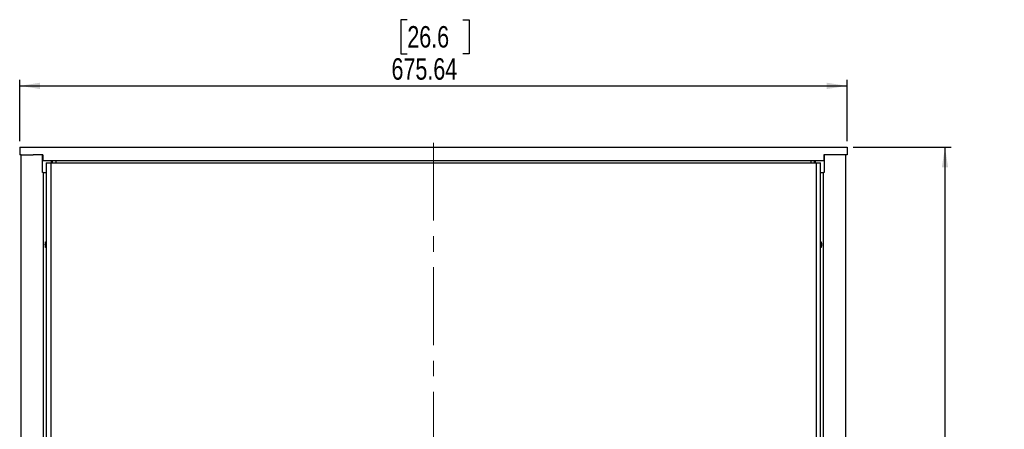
# Model space of a CAD drawing. Header units: millimetres. Extents: x 0 to 841, y 0 to 594.
# Tile 11 of 18: x 126 to 287, y 237 to 304. Entities that reach past the tile are written whole.
import ezdxf

# ---------------------------------------------------------------- set-up
doc = ezdxf.new("R2010")
doc.units = ezdxf.units.MM
doc.linetypes.add('CENTERX2', pattern=[20.32, 12.7, -2.54, 2.54, -2.54])
doc.layers.add('SLD-0_0', color=7, linetype='Continuous')
doc.styles.add('SLDTEXTSTYLE0', font='TXT', dxfattribs={"width": 0.75})
doc.dimstyles.new('SLDDIMSTYLE0', dxfattribs={"dimtxt": 3.5, "dimasz": 3.302, "dimexe": 0, "dimexo": 0.0625, "dimgap": 0.875, "dimtad": 0, "dimtih": 1, "dimtoh": 1, "dimlfac": 5, "dimrnd": 1e-09, "dimzin": 12, "dimdsep": 46, "dimtxsty": 'SLDTEXTSTYLE0', "dimsah": 1, "dimcen": 0.09, "dimadec": 0, "dimazin": 3, "dimtfac": 1, "dimtofl": 0, "dimtmove": 0, "dimatfit": 3, "dimfxl": 1, "dimfrac": 2, "dimtolj": 1, "dimtzin": 12, "dimarcsym": 0})

# ---------------------------------------------------------------- blocks, each defined once
blk = doc.blocks.new('_D_1')
at = {"layer": 'SLD-0_0', "transparency": 16777216}
for p, q in [((261.98, 283.32), (277.98, 283.32)), ((276.98, 283.32), (276.98, 209.58)), ((272.46, 208.87), (271.39, 208.87)), ((271.39, 208.87), (271.39, 203.31)), ((281.51, 208.87), (282.57, 208.87)), ((282.57, 208.87), (282.57, 203.31)), ((271.39, 203.31), (272.46, 203.31)), ((282.57, 203.31), (281.51, 203.31)), ((276.98, 129.61), (276.98, 198.07)), ((261.98, 129.61), (277.98, 129.61))]:
    blk.add_line(p, q, dxfattribs=at)
for points in [[(276.98, 283.32), (276.47, 280.02), (277.49, 280.02)], [(276.98, 129.61), (277.49, 132.91), (276.47, 132.91)]]:
    blk.add_solid(points, dxfattribs=at)
at = {"layer": 'SLD-0_0', "transparency": 16777216, "char_height": 3.5, "attachment_point": 1, "style": 'SLDTEXTSTYLE0'}
for s, insert in [('30.3', (272.46, 207.82)), ('768.55', (269.87, 202.58))]:
    blk.add_mtext(s, dxfattribs=dict(at, insert=insert))
blk = doc.blocks.new('_D_2')
at = {"layer": 'SLD-0_0', "transparency": 16777216}
for p, q in [((189.16, 304.11), (188.1, 304.11)), ((188.1, 304.11), (188.1, 298.55)), ((198.22, 304.11), (199.28, 304.11)), ((199.28, 304.11), (199.28, 298.55)), ((188.1, 298.55), (189.16, 298.55)), ((199.28, 298.55), (198.22, 298.55)), ((125.85, 284.32), (125.85, 294.32)), ((260.98, 284.32), (260.98, 294.32)), ((125.85, 293.32), (260.98, 293.32))]:
    blk.add_line(p, q, dxfattribs=at)
for points in [[(125.85, 293.32), (129.16, 292.81), (129.16, 293.83)], [(260.98, 293.32), (257.68, 293.83), (257.68, 292.81)]]:
    blk.add_solid(points, dxfattribs=at)
at = {"layer": 'SLD-0_0', "transparency": 16777216, "char_height": 3.5, "attachment_point": 1, "style": 'SLDTEXTSTYLE0'}
for s, insert in [('26.6', (189.16, 303.07)), ('675.64', (186.58, 297.83))]:
    blk.add_mtext(s, dxfattribs=dict(at, insert=insert))

msp = doc.modelspace()

# ---------------------------------------------------------------- linework, layer by layer
at = {"color": 7, "linetype": 'Continuous', "lineweight": 25}
for p, q in [((125.85335, 283.318102), (125.85335, 282.048102)), ((125.85335, 283.318102), (260.98135, 283.318102)), ((260.98135, 283.318102), (260.98135, 282.048102)), ((126.103237, 282.048102), (125.85335, 282.048102)), ((126.103237, 130.877462), (126.103237, 282.048102)), ((126.103237, 282.048102), (128.037732, 282.048102)), ((129.646465, 282.048102), (128.037732, 282.048102)), ((129.597747, 279.188062), (129.597747, 282.048102)), ((129.646465, 282.048102), (129.646465, 281.108302)), ((258.796967, 282.048102), (257.188235, 282.048102)), ((257.188235, 282.048102), (257.188235, 281.108302)), ((257.236953, 282.048102), (257.236953, 279.188062)), ((260.731463, 282.048102), (258.796967, 282.048102)), ((260.731463, 282.048102), (260.731463, 130.877462)), ((260.98135, 282.048102), (260.731463, 282.048102)), ((257.188235, 281.108302), (129.646465, 281.108302)), ((130.19929, 280.79385), (130.19929, 132.131714)), ((130.19929, 280.79385), (130.912879, 280.79385)), ((130.912879, 280.79385), (130.912879, 132.131714)), ((130.912879, 280.79385), (255.921821, 280.79385)), ((130.991297, 281.108302), (130.991297, 280.79385)), ((131.181337, 281.108302), (131.181337, 280.79385)), ((255.653363, 280.79385), (255.653363, 281.108302)), ((255.843403, 280.79385), (255.843403, 281.108302)), ((255.921821, 280.79385), (255.921821, 132.131714)), ((255.921821, 280.79385), (256.63541, 280.79385)), ((256.63541, 132.131714), (256.63541, 280.79385)), ((129.693973, 279.188062), (129.597747, 279.188062)), ((129.693973, 279.188062), (129.693973, 133.737502)), ((129.693973, 279.188062), (130.19929, 279.188062)), ((256.63541, 279.188062), (257.140727, 279.188062)), ((257.236953, 279.188062), (257.140727, 279.188062)), ((257.140727, 133.737502), (257.140727, 279.188062))]:
    msp.add_line(p, q, dxfattribs=at)
at = {"color": 8, "linetype": 'Continuous', "lineweight": 25}
for p, q in [((131.749233, 281.108302), (131.749233, 280.79385)), ((255.085466, 281.108302), (255.085466, 280.79385))]:
    msp.add_line(p, q, dxfattribs=at)
at = {"color": 7, "linetype": 'Continuous', "lineweight": 25, "flags": 128}
for points in [[(130.036529, 267.422782), (130.042848, 267.605705), (130.060841, 267.760779), (130.087769, 267.864397), (130.119533, 267.900782), (130.151297, 267.864397), (130.178226, 267.760779), (130.196219, 267.605705), (130.19929, 267.55517)], [(130.19929, 267.290395), (130.196219, 267.23986), (130.178226, 267.084785), (130.151297, 266.981168), (130.119533, 266.944782), (130.087769, 266.981168), (130.060841, 267.084785), (130.042848, 267.23986), (130.036529, 267.422782)], [(256.63541, 267.55517), (256.638481, 267.605705), (256.656474, 267.760779), (256.683403, 267.864397), (256.715167, 267.900782), (256.746931, 267.864397), (256.773859, 267.760779), (256.791852, 267.605705), (256.798171, 267.422782)], [(256.798171, 267.422782), (256.791852, 267.23986), (256.773859, 267.084785), (256.746931, 266.981168), (256.715167, 266.944782), (256.683403, 266.981168), (256.656474, 267.084785), (256.638481, 267.23986), (256.63541, 267.290395)]]:
    msp.add_lwpolyline(points, dxfattribs=at)
at = {"layer": 'SLD-0_0', "linetype": 'CENTERX2', "lineweight": 18}
msp.add_line((193.41735, 284.048102), (193.41735, 128.877462), dxfattribs=at)

# ---------------------------------------------------------------- dimensions: what is measured, and where the dimension line sits
at = {"layer": 'SLD-0_0'}
for base, p1, p2, angle, picture, middle in [((260.98135, 299.070012), (125.85335, 283.318102), (260.98135, 283.318102), 0, '_D_2', (193.690666, 299.070012)), ((276.98135, 129.607462), (260.98135, 283.318102), (260.98135, 129.607462), 90, '_D_1', (276.98135, 203.824507))]:
    dim = msp.add_linear_dim(base=base, p1=p1, p2=p2, angle=angle, dimstyle='SLDDIMSTYLE0', dxfattribs=at)
    dim.commit()
    dim.dimension.update_dxf_attribs({"geometry": picture, "text_midpoint": middle, "dimtype": 160})

doc.saveas('drawing.dxf')
